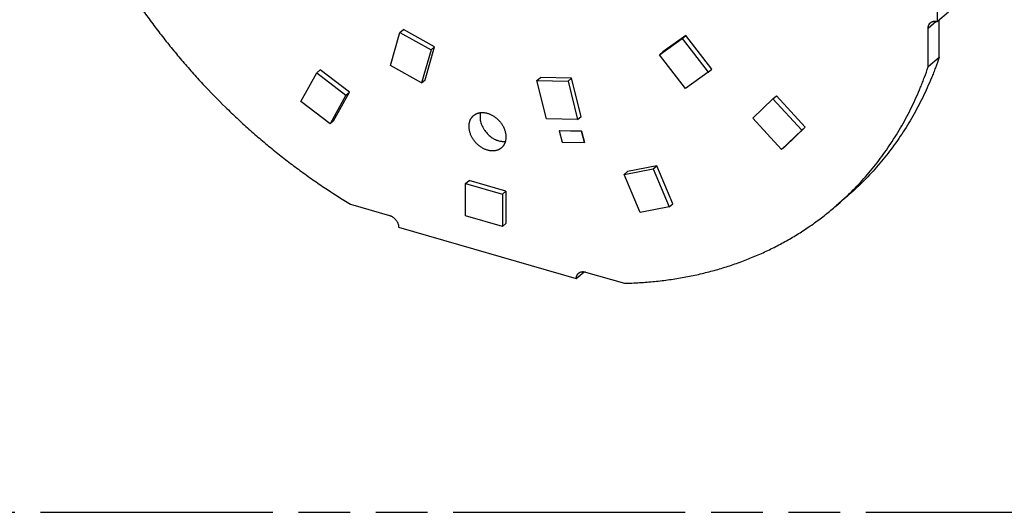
# Model space of a CAD drawing. Header units: millimetres. Extents: x 0 to 210, y 0 to 297.
# Tile 4 of 10: x 80 to 117, y 208 to 226. Entities that reach past the tile are written whole.
import ezdxf

# ---------------------------------------------------------------- set-up
doc = ezdxf.new("R2010")
doc.units = ezdxf.units.MM
doc.header["$LTSCALE"] = 19.36
doc.linetypes.add('PHANTOM', pattern=[0.8, 0.45, -0.05, 0.1, -0.05, 0.1, -0.05])
doc.layers.get('0').update_dxf_attribs({"linetype": 'CONTINUOUS'})
doc.layers.add('DEFAULT_3', color=7, linetype='PHANTOM')

msp = doc.modelspace()

# ---------------------------------------------------------------- linework, layer by layer
at = {"color": 7, "linetype": 'Continuous'}
for p, q in [((114.7661, 226.0868), (114.7661, 228.1222)), ((115.1786, 226.444), (114.7661, 226.0868)), ((114.4197, 224.384), (114.4197, 225.8404)), ((114.8322, 224.7412), (114.8322, 226.144)), ((94.2339, 224.44), (94.5931, 225.6746)), ((94.5931, 225.6746), (94.7231, 225.7872)), ((94.5931, 225.6746), (95.7641, 225.0223)), ((95.8941, 225.1349), (94.7231, 225.7872)), ((104.3313, 224.8428), (105.1886, 225.4525)), ((105.3186, 225.5651), (104.4613, 224.9554)), ((105.1886, 225.4525), (105.3186, 225.5651)), ((105.1886, 225.4525), (106.1684, 224.1899)), ((106.2984, 224.3025), (105.3186, 225.5651)), ((95.535, 223.9003), (95.8941, 225.1349)), ((95.7641, 225.0223), (95.8941, 225.1349)), ((95.7641, 225.0223), (95.405, 223.7877)), ((104.3313, 224.8428), (104.4613, 224.9554)), ((105.311, 223.5801), (104.3313, 224.8428)), ((114.8322, 224.7412), (114.4197, 224.384)), ((95.405, 223.7877), (94.2339, 224.44)), ((90.8743, 223.0861), (91.468, 224.1667)), ((91.468, 224.1667), (91.598, 224.2793)), ((91.468, 224.1667), (92.5635, 223.331)), ((92.6935, 223.4436), (91.598, 224.2793)), ((99.7332, 223.8765), (99.8632, 223.9891)), ((101.0342, 223.9653), (99.8632, 223.9891)), ((106.1684, 224.1899), (105.311, 223.5801)), ((106.1684, 224.1899), (106.2984, 224.3025)), ((95.405, 223.7877), (95.535, 223.9003)), ((99.7332, 223.8765), (100.9042, 223.8527)), ((100.0923, 222.4345), (99.7332, 223.8765)), ((100.9042, 223.8527), (101.0342, 223.9653)), ((100.9042, 223.8527), (101.2633, 222.4107)), ((101.3933, 222.5233), (101.0342, 223.9653)), ((92.5635, 223.331), (91.9699, 222.2504)), ((92.0999, 222.363), (92.6935, 223.4436)), ((92.5635, 223.331), (92.6935, 223.4436)), ((108.5917, 223.1909), (108.7217, 223.3035)), ((109.8055, 222.1272), (108.7217, 223.3035)), ((91.9699, 222.2504), (90.8743, 223.0861)), ((107.8363, 222.4606), (108.5917, 223.1909)), ((108.5917, 223.1909), (109.6755, 222.0146)), ((101.2633, 222.4107), (101.3933, 222.5233)), ((91.9699, 222.2504), (92.0999, 222.363)), ((101.2633, 222.4107), (100.0923, 222.4345)), ((108.9201, 221.2844), (107.8363, 222.4606)), ((109.8055, 222.1272), (109.0501, 221.397)), ((109.6755, 222.0146), (109.8055, 222.1272)), ((100.5766, 221.9963), (100.5741, 221.9941)), ((101.411, 221.9752), (100.5741, 221.9941)), ((100.5741, 221.9941), (100.6799, 221.566)), ((100.5766, 221.9963), (101.4135, 221.9774)), ((101.4135, 221.9774), (101.411, 221.9752)), ((101.5168, 221.5471), (101.411, 221.9752)), ((101.4135, 221.9774), (101.5193, 221.5493)), ((109.6755, 222.0146), (108.9201, 221.2844)), ((100.6799, 221.566), (101.5168, 221.5471)), ((101.5193, 221.5493), (101.5168, 221.5471)), ((109.0501, 221.397), (108.9201, 221.2844)), ((104.2297, 220.6706), (103.1374, 220.4599)), ((104.0997, 220.558), (104.2297, 220.6706)), ((104.8309, 219.2486), (104.2297, 220.6706)), ((103.0074, 220.3473), (104.0997, 220.558)), ((103.0074, 220.3473), (103.1374, 220.4599)), ((103.6085, 218.9253), (103.0074, 220.3473)), ((104.0997, 220.558), (104.7009, 219.136)), ((97.0558, 220.0076), (97.1858, 220.1202)), ((97.0558, 220.0076), (98.4415, 219.6076)), ((97.0558, 218.7952), (97.0558, 220.0076)), ((98.5715, 219.7202), (97.1858, 220.1202)), ((98.4415, 219.6076), (98.5715, 219.7202)), ((98.4415, 219.6076), (98.4415, 218.3952)), ((98.5715, 219.7202), (98.5715, 218.5078)), ((92.7406, 219.2381), (94.198, 218.8174)), ((104.7009, 219.136), (104.8309, 219.2486)), ((111.3841, 219.5345), (110.9716, 219.1773)), ((104.7009, 219.136), (103.6085, 218.9253)), ((98.4415, 218.3952), (97.0558, 218.7952)), ((98.5715, 218.5078), (98.4415, 218.3952)), ((94.5444, 218.3713), (101.2128, 216.4463)), ((101.2128, 216.4463), (101.5095, 216.7032)), ((101.5593, 216.6924), (103.0164, 216.2718))]:
    msp.add_line(p, q, dxfattribs=at)
at = {"color": 9, "linetype": 'Continuous'}
msp.add_line((114.4197, 225.8404), (114.7167, 226.0975), dxfattribs=at)
at = {"color": 7, "linetype": 'Continuous'}
for points, knots in [([(81.3376, 233.9329), (81.4419, 233.5669), (81.6133, 233.0201), (81.8697, 232.2983), (82.1472, 231.5748), (82.453, 230.8579), (82.786, 230.1493), (83.0501, 229.6203), (83.3279, 229.0956), (83.619, 228.5757), (83.9231, 228.061), (84.24, 227.552), (84.5693, 227.0492), (84.9109, 226.553), (85.2644, 226.0639), (85.6293, 225.5824), (86.0055, 225.1088), (86.3926, 224.6437), (86.7902, 224.1873), (87.3336, 223.5915), (87.8967, 223.0148), (88.4783, 222.4586), (88.9228, 222.0526), (89.3755, 221.6577), (89.836, 221.2744), (90.3039, 220.9031), (90.7787, 220.544), (91.26, 220.1975), (91.9083, 219.7538), (92.4052, 219.4391), (92.7406, 219.2381)], [0, 0, 0, 0, 0.0600046, 0.0902917, 0.1207557, 0.1821718, 0.2131088, 0.244183, 0.2753834, 0.306699, 0.3381181, 0.369629, 0.4012198, 0.4328782, 0.4645918, 0.4963481, 0.5281345, 0.5599384, 0.591747, 0.6235475, 0.6870694, 0.7187696, 0.7504114, 0.7819823, 0.8134702, 0.8448631, 0.8761495, 0.9073177, 0.9383568, 1, 1, 1, 1]), ([(114.4197, 225.8404), (114.4197, 225.8506), (114.4206, 225.8706), (114.4247, 225.9001), (114.4315, 225.9284), (114.441, 225.9551), (114.4511, 225.9761), (114.4605, 225.9919), (114.4681, 226.0032), (114.4762, 226.0139), (114.485, 226.0241), (114.4943, 226.0338), (114.5009, 226.0398), (114.5043, 226.0428)], [0, 0, 0, 0, 0.134814, 0.266173, 0.3942533, 0.5193532, 0.6418904, 0.7023836, 0.7624425, 0.8221475, 0.8815831, 0.9408372, 1, 1, 1, 1]), ([(114.5043, 226.0428), (114.5083, 226.0463), (114.5167, 226.053), (114.5299, 226.0622), (114.5439, 226.0705), (114.5585, 226.0778), (114.5736, 226.0841), (114.5893, 226.0895), (114.6056, 226.0939), (114.6222, 226.0972), (114.6393, 226.0995), (114.6568, 226.1008), (114.6746, 226.1011), (114.6988, 226.1), (114.7296, 226.0961), (114.754, 226.0903), (114.7661, 226.0868)], [0, 0, 0, 0, 0.0580447, 0.1162184, 0.1746478, 0.233455, 0.2927557, 0.3526568, 0.4132555, 0.4746378, 0.5368776, 0.6000361, 0.6641618, 0.72929, 0.8625826, 1, 1, 1, 1]), ([(114.8322, 224.7412), (114.7882, 224.6122), (114.7194, 224.42), (114.6218, 224.1663), (114.5209, 223.9157), (114.388, 223.6069), (114.2176, 223.243), (114.0366, 222.8868), (113.8451, 222.5384), (113.6433, 222.198), (113.4313, 221.8659), (113.2092, 221.5424), (112.9771, 221.2275), (112.7353, 220.9216), (112.4839, 220.6248), (112.223, 220.3373), (111.9529, 220.0594), (111.6736, 219.7912), (111.4815, 219.6189), (111.3841, 219.5345)], [0, 0, 0, 0, 0.0647241, 0.0969333, 0.1290432, 0.1929729, 0.2565363, 0.3197557, 0.3826549, 0.4452586, 0.5075931, 0.5696852, 0.6315632, 0.693256, 0.7547932, 0.8162052, 0.8775228, 0.9387772, 1, 1, 1, 1]), ([(110.9716, 219.1773), (111.069, 219.2617), (111.2611, 219.434), (111.5404, 219.7022), (111.8105, 219.9801), (112.0714, 220.2676), (112.3228, 220.5644), (112.5646, 220.8703), (112.7967, 221.1851), (113.0188, 221.5087), (113.2308, 221.8408), (113.4326, 222.1811), (113.6241, 222.5296), (113.8051, 222.8858), (113.9755, 223.2496), (114.1084, 223.5585), (114.2093, 223.8091), (114.3069, 224.0627), (114.3757, 224.255), (114.4197, 224.384)], [0, 0, 0, 0, 0.0612228, 0.1224772, 0.1837948, 0.2452068, 0.306744, 0.3684368, 0.4303148, 0.4924069, 0.5547414, 0.6173451, 0.6802443, 0.7434637, 0.8070271, 0.8709568, 0.9030667, 0.9352759, 1, 1, 1, 1]), ([(97.1858, 222.1551), (97.1858, 222.1755), (97.1876, 222.2156), (97.1945, 222.2651), (97.2027, 222.3034), (97.2102, 222.3312), (97.2191, 222.3583), (97.2292, 222.3846), (97.2406, 222.41), (97.2534, 222.4345), (97.2673, 222.4581), (97.2825, 222.4807), (97.2989, 222.5022), (97.3164, 222.5226), (97.335, 222.5419), (97.3482, 222.554), (97.3549, 222.5599)], [0, 0, 0, 0, 0.1347961, 0.2661377, 0.3305836, 0.3942423, 0.4571548, 0.5193698, 0.5809432, 0.6419378, 0.702423, 0.762474, 0.8221711, 0.8815988, 0.940845, 1, 1, 1, 1]), ([(97.3549, 222.5599), (97.3607, 222.5648), (97.3724, 222.5745), (97.3907, 222.5881), (97.4097, 222.6007), (97.4294, 222.6125), (97.4498, 222.6233), (97.4707, 222.6331), (97.4923, 222.6419), (97.5219, 222.6525), (97.5602, 222.6631), (97.6079, 222.6717), (97.6571, 222.6762), (97.7076, 222.6766), (97.759, 222.6728), (97.8111, 222.6648), (97.8636, 222.6528), (97.9162, 222.6368), (97.9685, 222.6168), (98.0203, 222.5931), (98.0713, 222.5657), (98.1212, 222.5348), (98.1697, 222.5006), (98.2165, 222.4632), (98.2614, 222.4229), (98.3041, 222.38), (98.3443, 222.3346), (98.3819, 222.287), (98.4165, 222.2376), (98.4481, 222.1865), (98.4765, 222.134), (98.5094, 222.0633), (98.5356, 221.9906), (98.5541, 221.9171), (98.5641, 221.8626), (98.5701, 221.8086), (98.5715, 221.7728), (98.5715, 221.7551)], [0, 0, 0, 0, 0.0129528, 0.0259201, 0.0389161, 0.0519551, 0.0650506, 0.0782159, 0.0914636, 0.1048055, 0.1318083, 0.1593101, 0.187374, 0.2160465, 0.2453579, 0.2753224, 0.3059386, 0.3371908, 0.36905, 0.4014753, 0.4344151, 0.4678088, 0.5015878, 0.5356772, 0.5699971, 0.604464, 0.638992, 0.6734941, 0.7078841, 0.7420773, 0.775992, 0.8095512, 0.8752927, 0.9073879, 0.9388914, 0.9697692, 1, 1, 1, 1]), ([(97.6185, 222.6723), (97.6151, 222.6597), (97.6092, 222.6338), (97.6029, 222.5942), (97.5991, 222.5536), (97.5983, 222.5262), (97.5983, 222.5124)], [0, 0, 0, 0, 0.2435415, 0.4912849, 0.7434035, 1, 1, 1, 1]), ([(97.5983, 222.5124), (97.5983, 222.4981), (97.5992, 222.4694), (97.6031, 222.4261), (97.6096, 222.3824), (97.6217, 222.3233), (97.6388, 222.2646), (97.6605, 222.2066), (97.6856, 222.1485), (97.7152, 222.0918), (97.7488, 222.0371), (97.7854, 221.9834), (97.8357, 221.9194), (97.9028, 221.8486), (97.9757, 221.7846), (98.0406, 221.7376), (98.0945, 221.7044), (98.1487, 221.6744), (98.2044, 221.649), (98.2611, 221.6284), (98.3171, 221.6116), (98.3735, 221.5996), (98.4296, 221.5931), (98.4709, 221.5909), (98.5114, 221.5914), (98.5381, 221.5936), (98.5513, 221.5951)], [0, 0, 0, 0, 0.0291249, 0.0587551, 0.0888798, 0.1194814, 0.1819936, 0.2138618, 0.2460807, 0.3113779, 0.3443799, 0.3775441, 0.4441293, 0.5107196, 0.5768827, 0.6422041, 0.6744382, 0.7063236, 0.7688749, 0.7994981, 0.8296453, 0.8884216, 0.9170609, 0.9451948, 0.9728346, 1, 1, 1, 1]), ([(98.4024, 221.3504), (98.3966, 221.3454), (98.3849, 221.3358), (98.3666, 221.3222), (98.3476, 221.3095), (98.3279, 221.2978), (98.3075, 221.287), (98.2865, 221.2772), (98.265, 221.2683), (98.2354, 221.2578), (98.197, 221.2471), (98.1494, 221.2385), (98.1002, 221.234), (98.0497, 221.2337), (97.9983, 221.2375), (97.9462, 221.2454), (97.8937, 221.2575), (97.8411, 221.2735), (97.7888, 221.2934), (97.737, 221.3172), (97.686, 221.3446), (97.6361, 221.3755), (97.5876, 221.4097), (97.5408, 221.447), (97.4959, 221.4873), (97.4532, 221.5303), (97.413, 221.5757), (97.3754, 221.6232), (97.3407, 221.6727), (97.3092, 221.7238), (97.2808, 221.7762), (97.2479, 221.847), (97.2217, 221.9197), (97.2032, 221.9932), (97.1932, 222.0476), (97.1872, 222.1016), (97.1858, 222.1374), (97.1858, 222.1551)], [0, 0, 0, 0, 0.0129528, 0.0259201, 0.0389161, 0.0519551, 0.0650506, 0.0782159, 0.0914636, 0.1048055, 0.1318083, 0.1593101, 0.187374, 0.2160465, 0.2453579, 0.2753224, 0.3059386, 0.3371908, 0.36905, 0.4014753, 0.4344151, 0.4678088, 0.5015878, 0.5356772, 0.5699971, 0.604464, 0.638992, 0.6734941, 0.7078841, 0.7420773, 0.775992, 0.8095512, 0.8752927, 0.9073879, 0.9388914, 0.9697692, 1, 1, 1, 1]), ([(98.5715, 221.7551), (98.5715, 221.7348), (98.5697, 221.6946), (98.5628, 221.6452), (98.5546, 221.6069), (98.5471, 221.5791), (98.5382, 221.552), (98.5281, 221.5257), (98.5166, 221.5003), (98.5039, 221.4757), (98.49, 221.4522), (98.4748, 221.4296), (98.4584, 221.4081), (98.4409, 221.3876), (98.4223, 221.3683), (98.4091, 221.3562), (98.4024, 221.3504)], [0, 0, 0, 0, 0.1347961, 0.2661377, 0.3305836, 0.3942423, 0.4571548, 0.5193698, 0.5809432, 0.6419378, 0.702423, 0.762474, 0.8221711, 0.8815988, 0.940845, 1, 1, 1, 1]), ([(103.0164, 216.2718), (103.1119, 216.2739), (103.3025, 216.2799), (103.5875, 216.2943), (103.8707, 216.3142), (104.245, 216.3478), (104.7083, 216.4034), (105.1668, 216.4772), (105.5291, 216.5471), (105.7979, 216.6048), (106.0644, 216.6678), (106.4156, 216.7587), (106.8484, 216.8855), (107.2738, 217.0304), (107.6083, 217.1567), (107.8558, 217.2564), (108.1002, 217.3613), (108.3416, 217.4713), (108.5799, 217.5864), (108.8149, 217.7065), (109.0466, 217.8317), (109.2749, 217.9618), (109.4998, 218.0968), (109.7212, 218.2368), (109.939, 218.3815), (110.1532, 218.5311), (110.3637, 218.6854), (110.5704, 218.8445), (110.7732, 219.0082), (110.9059, 219.1204), (110.9716, 219.1773)], [0, 0, 0, 0, 0.033173, 0.0661826, 0.0990312, 0.1317213, 0.1966344, 0.2609505, 0.2928953, 0.324702, 0.3563748, 0.3879181, 0.4506313, 0.5128842, 0.5438531, 0.5747231, 0.6055, 0.6361897, 0.6667983, 0.6973319, 0.727797, 0.7582, 0.7885475, 0.8188463, 0.8491031, 0.8793248, 0.9095183, 0.9396906, 0.9698489, 1, 1, 1, 1]), ([(94.198, 218.8174), (94.2095, 218.8141), (94.2324, 218.8063), (94.266, 218.7916), (94.299, 218.7738), (94.331, 218.7531), (94.3617, 218.7297), (94.3908, 218.7038), (94.4181, 218.6757), (94.4432, 218.6457), (94.4661, 218.6139), (94.4863, 218.5808), (94.5038, 218.5467), (94.5184, 218.5118), (94.5299, 218.4765), (94.5382, 218.4411), (94.5433, 218.406), (94.5444, 218.3827), (94.5444, 218.3713)], [0, 0, 0, 0, 0.0595553, 0.1205372, 0.1827915, 0.2461259, 0.3103172, 0.3751186, 0.4402672, 0.5054907, 0.5705153, 0.6350721, 0.6989045, 0.7617756, 0.8234751, 0.8838272, 0.9426974, 1, 1, 1, 1]), ([(101.2128, 216.4463), (101.2129, 216.4564), (101.2138, 216.4765), (101.2179, 216.5059), (101.2247, 216.5341), (101.2342, 216.5608), (101.2443, 216.5818), (101.2536, 216.5975), (101.2612, 216.6088), (101.2694, 216.6196), (101.2781, 216.6298), (101.2875, 216.6394), (101.294, 216.6454), (101.2974, 216.6484)], [0, 0, 0, 0, 0.1347992, 0.2661477, 0.3942221, 0.519321, 0.6418617, 0.7023581, 0.7624211, 0.8221308, 0.8815716, 0.9408314, 1, 1, 1, 1]), ([(101.2974, 216.6484), (101.3014, 216.6519), (101.3098, 216.6586), (101.3231, 216.6678), (101.337, 216.6761), (101.3516, 216.6834), (101.3667, 216.6898), (101.3824, 216.6951), (101.3987, 216.6995), (101.4154, 216.7028), (101.4325, 216.7051), (101.4499, 216.7064), (101.4677, 216.7067), (101.4919, 216.7056), (101.5227, 216.7017), (101.5471, 216.6959), (101.5593, 216.6924)], [0, 0, 0, 0, 0.0580448, 0.1162187, 0.1746482, 0.2334556, 0.2927564, 0.3526576, 0.4132563, 0.4746386, 0.5368784, 0.6000369, 0.6641625, 0.7292906, 0.862583, 1, 1, 1, 1])]:
    msp.add_open_spline(points, degree=3, knots=knots, dxfattribs=at)
at = {"layer": 'DEFAULT_3', "color": 91, "linetype": 'PHANTOM', "true_color": 0x80ff80}
msp.add_line((50.1286, 207.68), (150.1286, 207.68), dxfattribs=at)

doc.saveas('drawing.dxf')
